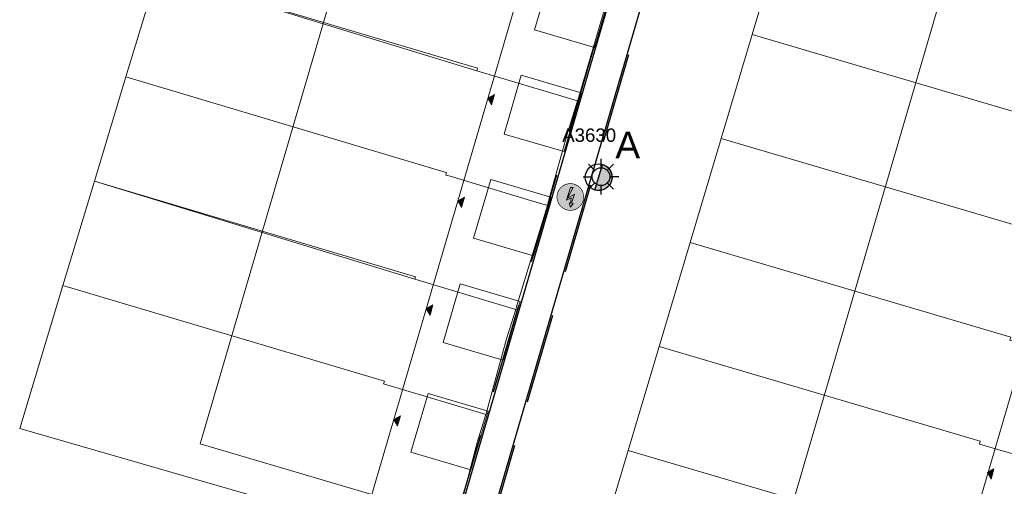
# Model space of a CAD drawing. Header units: metres. Extents: x 253535 to 254630, y 592458 to 593699.
# Tile 24 of 40: x 253804 to 253860, y 592961 to 592988. Entities that reach past the tile are written whole.
import ezdxf
from ezdxf.enums import TextEntityAlignment as Align

# ---------------------------------------------------------------- set-up
doc = ezdxf.new("R2010")
doc.units = ezdxf.units.M
doc.linetypes.add('DASHED', pattern=[19.05, 12.7, -6.35])
for name, color, linetype in [('B-EI-OV-Mast_0_Symbool_Code', 7, 'Continuous'), ('B-EI-OV-Mast_1_Mastnummer-T', 7, 'Continuous'), ('B-EI-OV-Mast_2_Kast-en-Groep-T', 7, 'Continuous'), ('B-EI-OV-Mast_4_Overig_1-T', 7, 'Continuous'), ('B-EI-OV-Mast_5_Overig_2-T', 7, 'Continuous'), ('B-IN-LICHTMAST', 7, 'Continuous'), ('N-EI-OV-Mast-S', 7, 'Continuous'), ('N-EI-OV-Mast_0_Symbool_Code', 7, 'Continuous'), ('N-EI-OV-Mast_1_Mastnummer-T', 7, 'Continuous'), ('N-EI-OV-Mast_2_Kast-en-Groep-T', 7, 'Continuous'), ('N-EI-OV-Mast_4_Overig_1-T', 7, 'Continuous'), ('N-EI-OV-Mast_5_Overig_2-T', 7, 'Continuous'), ('N-WB-BAND OPSLUITBAND 10x20', 7, 'DASHED'), ('N-WB-KANTVERHARDING', 2, 'Continuous'), ('X-EI-OV-Aansluiting-S', 1, 'Continuous'), ('X-EI-OV-Aansluiting_0_Symbool_Code', 7, 'Continuous'), ('X-EI-OV-Aansluiting_1_Mastnummer-T', 7, 'Continuous'), ('X-EI-OV-Aansluiting_2_Groep_en_Fase-T', 7, 'Continuous'), ('X-EI-OV-Aansluiting_4_Overig_1-T', 7, 'Continuous'), ('X-EI-OV-Aansluiting_5_Overig_2-T', 7, 'Continuous')]:
    doc.layers.add(name, color=color, linetype=linetype)
doc.layers.add('N-woningen', color=1, linetype='Continuous', lineweight=0)
doc.styles.add('ARIAL', font='arial.ttf')

# ---------------------------------------------------------------- blocks, each defined once
blk = doc.blocks.new('*U25')
at = {"layer": 'N-EI-OV-Mast-S'}
h = blk.add_hatch(color=0, dxfattribs=at)
h.dxf.hatch_style = 1
edge = h.paths.add_edge_path()
edge.add_line((-0.21, -0.72), (0.21, 0.72))
edge.add_arc((0, 0), 0.75, 613.716, 793.716, ccw=False)
blk.add_lwpolyline([(-0.21, -0.72), (0.21, 0.72, -1), (-0.21, -0.72, 0)], format="xyb", dxfattribs=at)
blk.add_circle((0, 0), 0.75, dxfattribs=at)
at = {"layer": 'N-EI-OV-Mast_0_Symbool_Code', "style": 'ARIAL'}
blk.add_attdef('CODE', text='', height=1.5, dxfattribs=at).set_placement((1.634, 1.808), align=Align.MIDDLE_CENTER)
at = {"layer": 'N-EI-OV-Mast_1_Mastnummer-T', "style": 'ARIAL'}
blk.add_attdef('MASTNR', text='', height=0.75, dxfattribs=at).set_placement((-2.049, 2.362), align=Align.MIDDLE_LEFT)
at = {"layer": 'N-EI-OV-Mast_2_Kast-en-Groep-T', "style": 'ARIAL'}
for tag, p in [('KASTNR', (-2.049, 1.237)), ('GROEP', (-2.049, 0.112))]:
    blk.add_attdef(tag, text='', height=0.75, dxfattribs=at).set_placement(p, align=Align.MIDDLE_LEFT)
at = {"layer": 'N-EI-OV-Mast_4_Overig_1-T', "style": 'ARIAL'}
blk.add_attdef('OVERIG1', text='', height=0.75, dxfattribs=at).set_placement((-2.049, -1.013), align=Align.MIDDLE_LEFT)
at = {"layer": 'N-EI-OV-Mast_5_Overig_2-T', "style": 'ARIAL'}
blk.add_attdef('OVERIG2', text='', height=0.75, dxfattribs=at).set_placement((-2.049, -2.138), align=Align.MIDDLE_LEFT)
blk = doc.blocks.new('*U7')
at = {"layer": 'X-EI-OV-Aansluiting-S'}
h = blk.add_hatch(color=0, dxfattribs=at)
h.set_gradient(color1=(0, 255, 0), tint=1, name='SPHERICAL')
edge = h.paths.add_edge_path()
edge.add_arc((0, 0), 0.75, 0, 360)
h = blk.add_hatch(color=7, dxfattribs=at)
h.dxf.hatch_style = 1
h.paths.add_polyline_path([(0.067, -0.354), (0.229, 0.164), (-0.156, -0.067), (0.15, 0.534), (0, 0.534), (-0.219, -0.183), (0.048, -0.047), (0.015, -0.345), (-0.07, -0.331), (0.002, -0.571), (0.152, -0.367)])
at = {"layer": 'X-EI-OV-Aansluiting-S', "color": 7, "const_width": 0.0375}
blk.add_lwpolyline([(0, 0.75, -1), (0, -0.75, -1), (0, 0.75, -1.11402)], format="xyb", dxfattribs=at)
at = {"layer": 'X-EI-OV-Aansluiting-S', "color": 7, "lineweight": 0, "flags": 128}
blk.add_lwpolyline([(0.067, -0.354), (0.229, 0.164), (-0.156, -0.067), (0.15, 0.534), (0, 0.534), (-0.219, -0.183), (0.048, -0.047), (0.015, -0.345), (-0.07, -0.331), (0.002, -0.571), (0.152, -0.367)], close=True, dxfattribs=at)
at = {"layer": 'X-EI-OV-Aansluiting_0_Symbool_Code', "style": 'ARIAL'}
blk.add_attdef('CODE', text='', height=1.5, dxfattribs=at).set_placement((-10, 0), align=Align.MIDDLE_CENTER)
at = {"layer": 'X-EI-OV-Aansluiting_1_Mastnummer-T', "style": 'ARIAL'}
blk.add_attdef('MASTNR', text='', height=0.75, dxfattribs=at).set_placement((6.75, 2.25), align=Align.MIDDLE_LEFT)
at = {"layer": 'X-EI-OV-Aansluiting_2_Groep_en_Fase-T', "style": 'ARIAL'}
for tag, p in [('KASTNR', (6.75, 1.125)), ('GROEP', (6.75, 0))]:
    blk.add_attdef(tag, text='', height=0.75, dxfattribs=at).set_placement(p, align=Align.MIDDLE_LEFT)
at = {"layer": 'X-EI-OV-Aansluiting_4_Overig_1-T', "style": 'ARIAL'}
blk.add_attdef('OVERIG1', text='', height=0.75, dxfattribs=at).set_placement((6.75, -1.125), align=Align.MIDDLE_LEFT)
at = {"layer": 'X-EI-OV-Aansluiting_5_Overig_2-T', "style": 'ARIAL'}
blk.add_attdef('OVERIG2', text='', height=0.75, dxfattribs=at).set_placement((6.75, -2.25), align=Align.MIDDLE_LEFT)
blk = doc.blocks.new('*U55')
at = {"color": 0}
for points in [[(-1.77, 1.77), (-0.88, 0.88)], [(0, 2.5), (0, 1.25)], [(0.88, 0.88), (1.77, 1.77)], [(-2.5, 0), (-1.25, 0)], [(2.5, 0), (1.25, 0)], [(-1.77, -1.77), (-0.88, -0.88)], [(0, -1.25), (0, -2.5)], [(0.88, -0.88), (1.77, -1.77)]]:
    blk.add_lwpolyline(points, dxfattribs=at)
blk.add_circle((0, 0), 1.25, dxfattribs=at)
at = {"layer": 'B-EI-OV-Mast_0_Symbool_Code', "style": 'ARIAL'}
blk.add_attdef('CODE', text='', height=1.5, dxfattribs=at).set_placement((-10, 0), align=Align.MIDDLE_CENTER)
at = {"layer": 'B-EI-OV-Mast_1_Mastnummer-T', "style": 'ARIAL'}
blk.add_attdef('MASTNR', text='', height=0.75, dxfattribs=at).set_placement((6.75, 2.25), align=Align.MIDDLE_LEFT)
at = {"layer": 'B-EI-OV-Mast_2_Kast-en-Groep-T', "style": 'ARIAL'}
for tag, p in [('KASTNR', (6.75, 1.12)), ('GROEP', (6.75, 0))]:
    blk.add_attdef(tag, text='', height=0.75, dxfattribs=at).set_placement(p, align=Align.MIDDLE_LEFT)
at = {"layer": 'B-EI-OV-Mast_4_Overig_1-T', "style": 'ARIAL'}
blk.add_attdef('OVERIG1', text='', height=0.75, dxfattribs=at).set_placement((6.75, -1.12), align=Align.MIDDLE_LEFT)
at = {"layer": 'B-EI-OV-Mast_5_Overig_2-T', "style": 'ARIAL'}
blk.add_attdef('OVERIG2', text='', height=0.75, dxfattribs=at).set_placement((6.75, -2.25), align=Align.MIDDLE_LEFT)

msp = doc.modelspace()

# ---------------------------------------------------------------- hatches: boundary and pattern name
at = {"layer": 'N-woningen'}
h = msp.add_hatch(color=252, dxfattribs=at)
h.dxf.hatch_style = 1
h.paths.add_polyline_path([(253830.704, 592982.836), (253830.493, 592983.204), (253830.861, 592983.415)])
h = msp.add_hatch(color=252, dxfattribs=at)
h.dxf.hatch_style = 1
h.paths.add_polyline_path([(253829.014, 592977.07), (253828.803, 592977.438), (253829.171, 592977.649)])
h = msp.add_hatch(color=252, dxfattribs=at)
h.dxf.hatch_style = 1
h.paths.add_polyline_path([(253827.243, 592971.025), (253827.032, 592971.393), (253827.4, 592971.604)])
h = msp.add_hatch(color=252, dxfattribs=at)
h.dxf.hatch_style = 1
h.paths.add_polyline_path([(253825.418, 592964.794), (253825.207, 592965.162), (253825.575, 592965.373)])
h = msp.add_hatch(color=252, dxfattribs=at)
h.dxf.hatch_style = 1
h.paths.add_polyline_path([(253858.785, 592961.809), (253858.574, 592962.177), (253858.942, 592962.388)])

# ---------------------------------------------------------------- linework, layer by layer
at = {"layer": 'N-WB-BAND OPSLUITBAND 10x20', "color": 252, "ltscale": 0.4}
for points in [[(253826.531, 592952.081), (253843.394, 593009.817)], [(253828.449, 592951.521), (253845.328, 593009.301)]]:
    msp.add_lwpolyline(points, dxfattribs=at)
at = {"layer": 'N-WB-KANTVERHARDING', "color": 252}
for points in [[(253826.513, 592951.669), (253843.519, 593009.887)], [(253828.327, 592951.452), (253845.259, 593009.423)]]:
    msp.add_lwpolyline(points, dxfattribs=at)
at = {"layer": 'N-woningen', "color": 252}
for points in [[(253826.564, 593005.577), (253814.32, 592963.784), (253823.975, 592960.955), (253836.219, 593002.749)], [(253858.132, 592996.308), (253845.893, 592954.534), (253855.548, 592951.706), (253867.786, 592993.48)], [(253834.083, 592990.344), (253837.462, 592989.354), (253836.496, 592986.057), (253833.117, 592987.047)], [(253832.368, 592984.491), (253835.746, 592983.5), (253834.78, 592980.203), (253831.401, 592981.193)], [(253830.704, 592982.836), (253830.493, 592983.204), (253830.861, 592983.415)], [(253830.653, 592978.637), (253834.031, 592977.646), (253833.065, 592974.349), (253829.686, 592975.339)], [(253829.014, 592977.07), (253828.803, 592977.438), (253829.171, 592977.649)], [(253828.938, 592972.783), (253832.316, 592971.792), (253831.35, 592968.495), (253827.971, 592969.485)], [(253827.243, 592971.025), (253827.032, 592971.393), (253827.4, 592971.604)], [(253827.132, 592966.617), (253830.51, 592965.626), (253829.544, 592962.33), (253826.165, 592963.319)], [(253825.418, 592964.794), (253825.207, 592965.162), (253825.575, 592965.373)], [(253858.785, 592961.809), (253858.574, 592962.177), (253858.942, 592962.388)]]:
    msp.add_lwpolyline(points, close=True, dxfattribs=at)
for points in [[(253831.61, 592990.602), (253813.684, 592996.098), (253811.915, 592990.249), (253829.909, 592984.889), (253829.866, 592984.747), (253835.533, 592983.06), (253835.608, 592983.285), (253837.259, 592988.923)], [(253847.095, 592992.622), (253845.351, 592986.781), (253863.338, 592981.486), (253863.292, 592981.333), (253868.906, 592979.702), (253868.996, 592979.964), (253870.596, 592985.563)], [(253829.866, 592984.747), (253811.915, 592990.249), (253810.146, 592984.4)], [(253845.351, 592986.781), (253843.607, 592980.939), (253861.616, 592975.638), (253861.571, 592975.485), (253867.16, 592973.849), (253868.338, 592978.039), (253868.906, 592979.702)], [(253828.166, 592979.032), (253827.822, 592979.135), (253810.146, 592984.4), (253808.378, 592978.552), (253826.422, 592973.179), (253826.379, 592973.035), (253832.057, 592971.344), (253832.122, 592971.554), (253833.836, 592977.185)], [(253828.166, 592979.032), (253828.124, 592978.89), (253828.366, 592978.818), (253832.895, 592977.463), (253833.836, 592977.185), (253833.922, 592977.488), (253834.993, 592981.321), (253835.533, 592983.06)], [(253843.607, 592980.939), (253841.863, 592975.098), (253859.894, 592969.79), (253859.843, 592969.617), (253865.531, 592967.947), (253866.735, 592972.169), (253867.16, 592973.849)], [(253826.379, 592973.035), (253808.378, 592978.552), (253806.606, 592972.693)], [(253841.863, 592975.098), (253840.119, 592969.256), (253858.172, 592963.942), (253858.122, 592963.769), (253863.863, 592962.111), (253865.531, 592967.947)], [(253824.675, 592967.309), (253806.606, 592972.693), (253804.175, 592964.654), (253828.053, 592957.771), (253828.833, 592959.837), (253829.884, 592963.862), (253830.379, 592965.447)], [(253824.675, 592967.309), (253824.633, 592967.168), (253829.656, 592965.672), (253830.379, 592965.447), (253830.455, 592965.7), (253831.548, 592969.695), (253832.057, 592971.344)], [(253840.119, 592969.256), (253838.375, 592963.415), (253856.451, 592958.094), (253856.397, 592957.912), (253862.176, 592956.245), (253862.249, 592956.449), (253863.863, 592962.111)], [(253838.375, 592963.415), (253835.996, 592955.445), (253839.482, 592954.423), (253859.642, 592948.51), (253860.401, 592950.606), (253861.579, 592954.643), (253862.176, 592956.245)]]:
    msp.add_lwpolyline(points, dxfattribs=at)

# ---------------------------------------------------------------- block references
at = {"layer": 'B-IN-LICHTMAST', "color": 252, "xscale": 0.4, "yscale": 0.4, "zscale": 0.4}
msp.add_blockref('*U55', (253836.852, 592978.796, -0.447), dxfattribs=at)
at = {"layer": 'N-EI-OV-Mast-S', "color": 5}
ref = msp.add_blockref('*U25', (253836.721, 592978.767), dxfattribs=at)
ref.add_attrib('MASTNR', 'A3630', dxfattribs={"layer": 'N-EI-OV-Mast_1_Mastnummer-T', "color": 6, "height": 0.75, "style": 'ARIAL'}).set_placement((253834.672, 592981.129), align=Align.MIDDLE_LEFT)
ref.add_attrib('CODE', 'A', dxfattribs={"layer": 'N-EI-OV-Mast_0_Symbool_Code', "height": 1.5, "style": 'ARIAL'}).set_placement((253838.355, 592980.575), align=Align.MIDDLE_CENTER)
at = {"layer": 'X-EI-OV-Aansluiting-S'}
msp.add_blockref('*U7', (253835.129, 592977.657), dxfattribs=at)

doc.saveas('drawing.dxf')
